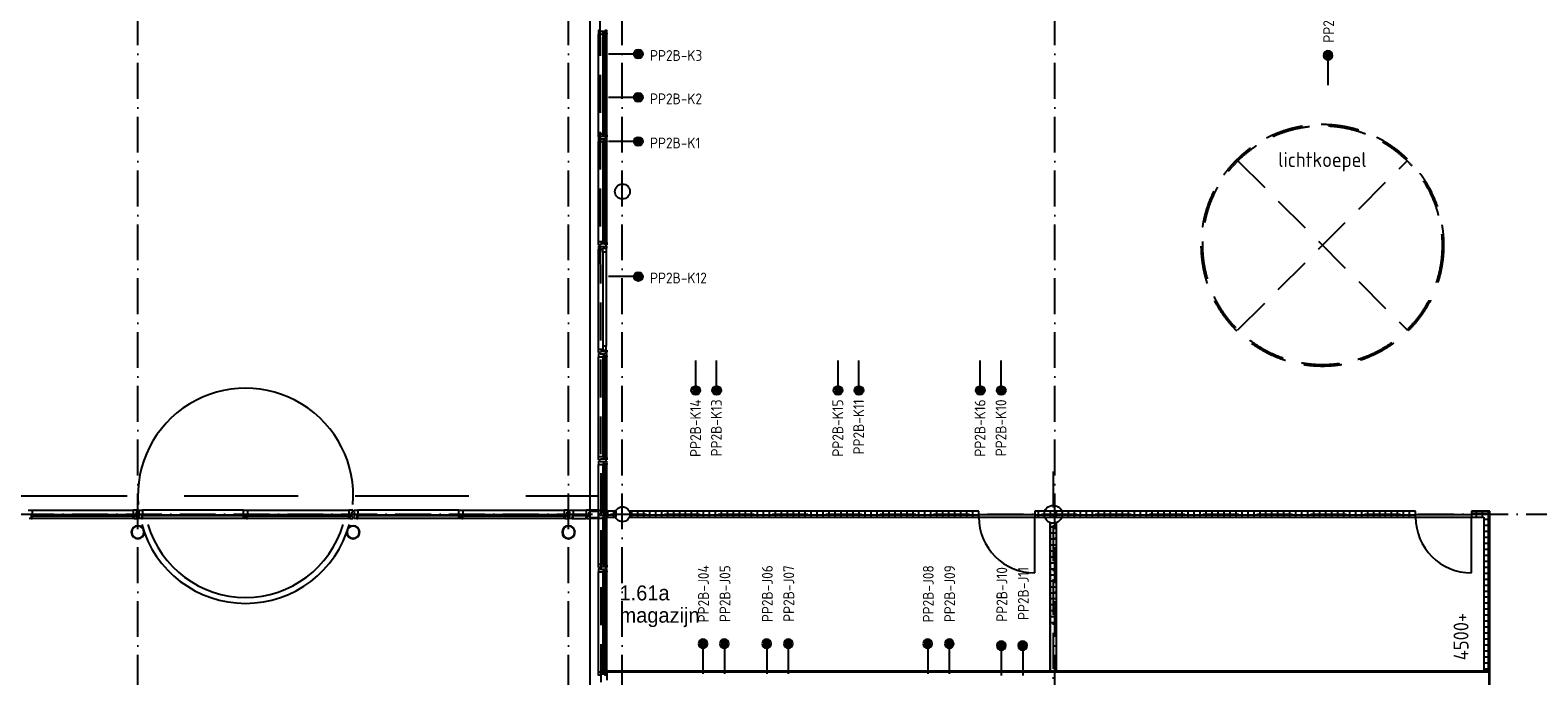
# Model space of a CAD drawing. Header units: millimetres. Extents: x -6587 to 112313, y 244 to 84344.
# Tile 22 of 42: x 40075 to 65275, y 55202 to 66005. Entities that reach past the tile are written whole.
import ezdxf
from ezdxf.enums import TextEntityAlignment as Align

# ---------------------------------------------------------------- set-up
doc = ezdxf.new("R2010")
doc.units = ezdxf.units.MM
doc.header["$LTSCALE"] = 100
doc.linetypes.add('DASHDOT', pattern=[9, 6, -1.5, 0, -1.5])
doc.linetypes.add('HIDDEN', pattern=[9.525, 6.35, -3.175])
doc.layers.get('0').update_dxf_attribs({"linetype": 'CONTINUOUS'})
for name, color, linetype in [('AL$1----_ALGEMEEN', 7, 'CONTINUOUS'), ('AL$1----_TEKST', 7, 'CONTINUOUS'), ('AL$7----_STRAMIEN', 1, 'DASHDOT'), ('AL21----_BUITENWAND', 4, 'CONTINUOUS'), ('AL22----_BINNENWAND', 7, 'CONTINUOUS'), ('AL28----_KONSTRUKTIE', 3, 'CONTINUOUS'), ('AL31----_BUITENKOZ', 7, 'CONTINUOUS'), ('AL32----_BINNENKOZ', 7, 'CONTINUOUS'), ('AL32----_DRAAIR', 7, 'CONTINUOUS'), ('AL37----_DAKOPENING', 7, 'HIDDEN'), ('ALXAX---_TEGELWERK', 1, 'CONTINUOUS'), ('ALXOU---_GLAS', 7, 'CONTINUOUS'), ('BOUW', 8, 'CONTINUOUS'), ('EB6441--_ATTRIB', 2, 'CONTINUOUS'), ('EL6441--_DATACOM', 3, 'CONTINUOUS'), ('LIJN070', 130, 'CONTINUOUS')]:
    doc.layers.add(name, color=color, linetype=linetype)
doc.styles.add('1_8', font='iso', dxfattribs={"width": 0.7, "height": 1.8})
doc.styles.add('BURO-025', font='BUROFONT.shx', dxfattribs={"height": 250})
doc.styles.add('NORATT', font='isocp.shx')
doc.styles.get("Standard").update_dxf_attribs({"font": 'iso.shx'})

# ---------------------------------------------------------------- blocks, each defined once
blk = doc.blocks.new('ES4X2')
for p, q in [((-0.45, 1.4), (-0.45, 2.6)), ((-0.15, 1.27), (-0.15, 2.73)), ((0.15, 1.27), (0.15, 2.73)), ((0.45, 1.4), (0.45, 2.6)), ((0, 1.25), (0, -3))]:
    blk.add_line(p, q)
blk.add_circle((0, 2), 0.75)
at = {"style": '1_8', "flags": 8}
for tag, p in [('NUMMER', (1.25, 3.5)), ('CODE', (-1.25, 3.5))]:
    blk.add_attdef(tag, text='', height=1.8, rotation=90, dxfattribs=at).set_placement(p, align=Align.MIDDLE_LEFT)
blk.add_attdef('M_CODE', text='', height=1.8, dxfattribs=at).set_placement((0, 0), align=Align.MIDDLE_CENTER)

msp = doc.modelspace()

# ---------------------------------------------------------------- linework, layer by layer
at = {"layer": 'AL$1----_ALGEMEEN', "color": 8}
for radius, start, end in [(1800, 355.27617, 184.72383), (1800, 195.43296, 344.56767), (1700, 196.36551, 343.63513)]:
    msp.add_arc((43674.8, 58215), radius, start, end, dxfattribs=at)
at = {"layer": 'AL$7----_STRAMIEN', "color": 1}
for p, q in [((41874.8, 40552.4), (41874.8, 76734.4)), ((49074.8, 40552.4), (49074.8, 76734.4)), ((49968.6, 40552.4), (49968.6, 76734.4)), ((57199.4, 40552.4), (57199.4, 76734.4)), ((57174.8, 58620.8), (57174.8, 41457.8)), ((26373, 57905), (98018.3, 57905))]:
    msp.add_line(p, q, dxfattribs=at)
at = {"layer": 'AL21----_BUITENWAND', "color": 8}
msp.add_line((49434.8, 53414), (49434.8, 75845), dxfattribs=at)
at = {"layer": 'AL21----_BUITENWAND', "color": 8, "linetype": 'HIDDEN', "ltscale": 3}
msp.add_line((34074.8, 58215), (49574.8, 58215), dxfattribs=at)
at = {"layer": 'AL22----_BINNENWAND', "color": 8, "linetype": 'Continuous'}
for p, q in [((49714.8, 57955), (49714.8, 57855)), ((49872, 57955), (49714.8, 57955)), ((49714.8, 57855), (49872, 57855)), ((49872, 57855), (49872, 57955)), ((64459.8, 55265), (49714.8, 55265)), ((64459.3, 52187), (64459.8, 55265))]:
    msp.add_line(p, q, dxfattribs=at)
at = {"layer": 'AL22----_BINNENWAND', "color": 8}
for p, q in [((55930.8, 57955), (50089.4, 57955)), ((50089.4, 57855), (55930.8, 57855)), ((55930.8, 57855), (55930.8, 57955)), ((63230.8, 57955), (56864.8, 57955)), ((56864.8, 57955), (56864.8, 57855)), ((56864.8, 57855), (63230.8, 57855)), ((57124.8, 55280), (57124.8, 57763.6)), ((57124.8, 57763.6), (57224.8, 57763.6)), ((57224.8, 57763.6), (57224.8, 55280)), ((57406.6, 57855), (63230.8, 57855)), ((63230.8, 57855), (63230.8, 57955)), ((64474.8, 57955), (64164.8, 57955)), ((64164.8, 57955), (64164.8, 57855)), ((64164.8, 57855), (64374.8, 57855)), ((64374.8, 57855), (64374.8, 55280)), ((64474.8, 55280), (64474.8, 57955)), ((64474.8, 55280), (49714.8, 55280)), ((49714.8, 55280), (49714.8, 55130)), ((64374.8, 55280), (64474.8, 55280)), ((64474.3, 52187), (64474.8, 55280))]:
    msp.add_line(p, q, dxfattribs=at)
at = {"layer": 'AL28----_KONSTRUKTIE', "color": 8}
for points in [[(41984.4, 57605, 1), (41765.3, 57605, 1)], [(41976.4, 57605, 1), (41773.3, 57605, 1)]]:
    msp.add_lwpolyline(points, format="xyb", close=True, dxfattribs=at)
for centre, radius in [((49974.8, 63305), 125), ((49974.8, 57905), 125), ((57174.8, 57905), 150)]:
    msp.add_circle(centre, radius, dxfattribs=at)
for centre, radius, start, end in [((45474.8, 57605), 109.5, 0, 180), ((49074.8, 57605), 109.5, 0, 180), ((45474.8, 57605), 109.5, 180, 0), ((45474.8, 57605), 101.5, 0, 180), ((45474.8, 57605), 101.5, 180, 0), ((49074.8, 57605), 109.5, 180, 0), ((49074.8, 57605), 101.5, 0, 180), ((49074.8, 57605), 101.5, 180, 0)]:
    msp.add_arc(centre, radius, start, end, dxfattribs=at)
at = {"layer": 'AL31----_BUITENKOZ', "color": 8, "linetype": 'Continuous'}
for p, q in [((49581.8, 64196), (49575.8, 64196)), ((49575.8, 64196), (49575.8, 64177.1)), ((49575.8, 64177.1), (49575.8, 64140)), ((49575.8, 64140), (49582.8, 64140)), ((49595.8, 64196), (49581.8, 64196)), ((49582.8, 64140), (49586.8, 64140)), ((49586.8, 64140), (49594.8, 64140)), ((49594.8, 64140), (49647.8, 64140)), ((49604.8, 64196), (49595.8, 64196)), ((49595.8, 64196), (49595.8, 64196)), ((49604.8, 64182), (49604.8, 64196)), ((49684.8, 64182), (49604.8, 64182)), ((49647.8, 64140), (49647.8, 64157)), ((49647.8, 64157), (49714.8, 64157)), ((49677.8, 64157), (49709.8, 64157)), ((49677.8, 64140), (49677.8, 64157)), ((49714.8, 64140), (49677.8, 64140)), ((49694.8, 64196), (49684.8, 64196)), ((49684.8, 64196), (49684.8, 64182)), ((49708.8, 64196), (49694.8, 64196)), ((49694.8, 64196), (49694.8, 64196)), ((49714.8, 64196), (49708.8, 64196)), ((49709.8, 64157), (49709.8, 64152)), ((49709.8, 64152), (49714.8, 64152)), ((49714.8, 64157), (49714.8, 64196)), ((49714.8, 64152), (49714.8, 64140)), ((49575.8, 62432.9), (49575.8, 62470)), ((49575.8, 62470), (49582.8, 62470)), ((49575.8, 62414), (49575.8, 62432.9)), ((49581.8, 62414), (49575.8, 62414)), ((49581.8, 62396), (49575.8, 62396)), ((49575.8, 62396), (49575.8, 62377.1)), ((49575.8, 62377.1), (49575.8, 62340)), ((49575.8, 62340), (49582.8, 62340)), ((49595.3, 62414), (49581.8, 62414)), ((49595.8, 62396), (49581.8, 62396)), ((49582.8, 62470), (49586.8, 62470)), ((49582.8, 62340), (49586.8, 62340)), ((49586.8, 62470), (49594.8, 62470)), ((49586.8, 62340), (49594.8, 62340)), ((49594.8, 62470), (49647.8, 62470)), ((49594.8, 62340), (49647.8, 62340)), ((49605.3, 62414), (49595.3, 62414)), ((49595.3, 62414), (49595.3, 62414)), ((49604.8, 62396), (49595.8, 62396)), ((49595.8, 62396), (49595.8, 62396)), ((49604.8, 62382), (49604.8, 62396)), ((49684.8, 62382), (49604.8, 62382)), ((49685.3, 62428), (49605.3, 62428)), ((49605.3, 62428), (49605.3, 62414)), ((49647.8, 62470), (49647.8, 62453)), ((49647.8, 62453), (49714.8, 62453)), ((49647.8, 62340), (49647.8, 62357)), ((49647.8, 62357), (49714.8, 62357)), ((49647.8, 62357), (49701.8, 62357)), ((49647.8, 62290), (49647.8, 62357)), ((49701.8, 62290), (49647.8, 62290)), ((49714.8, 62470), (49677.8, 62470)), ((49677.8, 62470), (49677.8, 62453)), ((49677.8, 62453), (49709.8, 62453)), ((49694.8, 62396), (49684.8, 62396)), ((49684.8, 62396), (49684.8, 62382)), ((49685.3, 62414), (49685.3, 62428)), ((49694.8, 62414), (49685.3, 62414)), ((49708.8, 62414), (49694.8, 62414)), ((49694.8, 62414), (49694.8, 62414)), ((49708.8, 62396), (49694.8, 62396)), ((49694.8, 62396), (49694.8, 62396)), ((49701.8, 62357), (49701.8, 62290)), ((49714.8, 62414), (49708.8, 62414)), ((49714.8, 62396), (49708.8, 62396)), ((49709.8, 62453), (49709.8, 62458)), ((49709.8, 62458), (49714.8, 62458)), ((49714.8, 62458), (49714.8, 62470)), ((49714.8, 62453), (49714.8, 62414)), ((49714.8, 62357), (49714.8, 62396)), ((49575.8, 60632.9), (49575.8, 60670)), ((49575.8, 60670), (49582.8, 60670)), ((49575.8, 60614), (49575.8, 60632.9)), ((49581.8, 60614), (49575.8, 60614)), ((49581.8, 60596), (49575.8, 60596)), ((49575.8, 60596), (49575.8, 60577.1)), ((49575.8, 60577.1), (49575.8, 60540)), ((49575.8, 60540), (49582.8, 60540)), ((49595.3, 60614), (49581.8, 60614)), ((49595.8, 60596), (49581.8, 60596)), ((49582.8, 60670), (49586.8, 60670)), ((49582.8, 60540), (49586.8, 60540)), ((49586.8, 60670), (49594.8, 60670)), ((49586.8, 60540), (49594.8, 60540)), ((49594.8, 60670), (49647.8, 60670)), ((49594.8, 60540), (49647.8, 60540)), ((49605.3, 60614), (49595.3, 60614)), ((49595.3, 60614), (49595.3, 60614)), ((49604.8, 60596), (49595.8, 60596)), ((49595.8, 60596), (49595.8, 60596)), ((49604.8, 60582), (49604.8, 60596)), ((49684.8, 60582), (49604.8, 60582)), ((49685.3, 60628), (49605.3, 60628)), ((49605.3, 60628), (49605.3, 60614)), ((49701.8, 60720), (49647.8, 60720)), ((49647.8, 60720), (49647.8, 60653)), ((49647.8, 60670), (49647.8, 60653)), ((49647.8, 60653), (49714.8, 60653)), ((49647.8, 60653), (49701.8, 60653)), ((49647.8, 60540), (49647.8, 60557)), ((49647.8, 60557), (49714.8, 60557)), ((49677.8, 60557), (49709.8, 60557)), ((49677.8, 60540), (49677.8, 60557)), ((49714.8, 60540), (49677.8, 60540)), ((49694.8, 60596), (49684.8, 60596)), ((49684.8, 60596), (49684.8, 60582)), ((49685.3, 60614), (49685.3, 60628)), ((49694.8, 60614), (49685.3, 60614)), ((49708.8, 60614), (49694.8, 60614)), ((49694.8, 60614), (49694.8, 60614)), ((49708.8, 60596), (49694.8, 60596)), ((49694.8, 60596), (49694.8, 60596)), ((49701.8, 60653), (49701.8, 60720)), ((49714.8, 60614), (49708.8, 60614)), ((49714.8, 60596), (49708.8, 60596)), ((49709.8, 60557), (49709.8, 60552)), ((49709.8, 60552), (49714.8, 60552)), ((49714.8, 60653), (49714.8, 60614)), ((49714.8, 60557), (49714.8, 60596)), ((49714.8, 60552), (49714.8, 60540)), ((49575.8, 58832.9), (49575.8, 58870)), ((49575.8, 58870), (49582.8, 58870)), ((49575.8, 58814), (49575.8, 58832.9)), ((49581.8, 58814), (49575.8, 58814)), ((49581.8, 58796), (49575.8, 58796)), ((49575.8, 58796), (49575.8, 58777.1)), ((49575.8, 58777.1), (49575.8, 58740)), ((49575.8, 58740), (49582.8, 58740)), ((49595.3, 58814), (49581.8, 58814)), ((49595.8, 58796), (49581.8, 58796)), ((49582.8, 58870), (49586.8, 58870)), ((49582.8, 58740), (49586.8, 58740)), ((49586.8, 58870), (49594.8, 58870)), ((49586.8, 58740), (49594.8, 58740)), ((49594.8, 58870), (49647.8, 58870)), ((49594.8, 58740), (49647.8, 58740)), ((49605.3, 58814), (49595.3, 58814)), ((49595.3, 58814), (49595.3, 58814)), ((49604.8, 58796), (49595.8, 58796)), ((49595.8, 58796), (49595.8, 58796)), ((49604.8, 58782), (49604.8, 58796)), ((49684.8, 58782), (49604.8, 58782)), ((49685.3, 58828), (49605.3, 58828)), ((49605.3, 58828), (49605.3, 58814)), ((49647.8, 58870), (49647.8, 58853)), ((49647.8, 58853), (49714.8, 58853)), ((49647.8, 58740), (49647.8, 58757)), ((49647.8, 58757), (49714.8, 58757)), ((49714.8, 58870), (49677.8, 58870)), ((49677.8, 58870), (49677.8, 58853)), ((49677.8, 58853), (49709.8, 58853)), ((49677.8, 58757), (49709.8, 58757)), ((49677.8, 58740), (49677.8, 58757)), ((49714.8, 58740), (49677.8, 58740)), ((49694.8, 58796), (49684.8, 58796)), ((49684.8, 58796), (49684.8, 58782)), ((49685.3, 58814), (49685.3, 58828)), ((49694.8, 58814), (49685.3, 58814)), ((49708.8, 58814), (49694.8, 58814)), ((49694.8, 58814), (49694.8, 58814)), ((49708.8, 58796), (49694.8, 58796)), ((49694.8, 58796), (49694.8, 58796)), ((49714.8, 58814), (49708.8, 58814)), ((49714.8, 58796), (49708.8, 58796)), ((49709.8, 58853), (49709.8, 58858)), ((49709.8, 58858), (49714.8, 58858)), ((49709.8, 58757), (49709.8, 58752)), ((49709.8, 58752), (49714.8, 58752)), ((49714.8, 58858), (49714.8, 58870)), ((49714.8, 58853), (49714.8, 58814)), ((49714.8, 58757), (49714.8, 58796)), ((49714.8, 58752), (49714.8, 58740)), ((49575.8, 57932.9), (49575.8, 57970)), ((49575.8, 57970), (49582.8, 57970)), ((49582.8, 57970), (49586.8, 57970)), ((49586.8, 57970), (49594.8, 57970)), ((49594.8, 57970), (49647.8, 57970)), ((49647.8, 57970), (49647.8, 57953)), ((49714.8, 57970), (49677.8, 57970)), ((49677.8, 57970), (49677.8, 57953)), ((49714.8, 57958), (49714.8, 57970)), ((49575.8, 57914), (49575.8, 57932.9)), ((49581.8, 57914), (49575.8, 57914)), ((49581.8, 57896), (49575.8, 57896)), ((49575.8, 57896), (49575.8, 57877.1)), ((49575.8, 57877.1), (49575.8, 57840)), ((49575.8, 57840), (49582.8, 57840)), ((49595.3, 57914), (49581.8, 57914)), ((49595.8, 57896), (49581.8, 57896)), ((49582.8, 57840), (49586.8, 57840)), ((49586.8, 57840), (49594.8, 57840)), ((49594.8, 57840), (49647.8, 57840)), ((49604.8, 57914), (49595.3, 57914)), ((49595.3, 57914), (49595.3, 57914)), ((49604.8, 57896), (49595.8, 57896)), ((49595.8, 57896), (49595.8, 57896)), ((49684.8, 57928), (49604.8, 57928)), ((49604.8, 57928), (49604.8, 57914)), ((49604.8, 57882), (49604.8, 57896)), ((49684.8, 57882), (49604.8, 57882)), ((49647.8, 57953), (49714.8, 57953)), ((49647.8, 57840), (49647.8, 57857)), ((49647.8, 57857), (49714.8, 57857)), ((49677.8, 57953), (49709.8, 57953)), ((49677.8, 57857), (49709.8, 57857)), ((49677.8, 57840), (49677.8, 57857)), ((49714.8, 57840), (49677.8, 57840)), ((49684.8, 57914), (49684.8, 57928)), ((49694.8, 57914), (49684.8, 57914)), ((49694.8, 57896), (49684.8, 57896)), ((49684.8, 57896), (49684.8, 57882)), ((49708.8, 57914), (49694.8, 57914)), ((49694.8, 57914), (49694.8, 57914)), ((49708.8, 57896), (49694.8, 57896)), ((49694.8, 57896), (49694.8, 57896)), ((49714.8, 57914), (49708.8, 57914)), ((49714.8, 57896), (49708.8, 57896)), ((49709.8, 57953), (49709.8, 57958)), ((49709.8, 57958), (49714.8, 57958)), ((49709.8, 57857), (49709.8, 57852)), ((49709.8, 57852), (49714.8, 57852)), ((49714.8, 57953), (49714.8, 57914)), ((49714.8, 57857), (49714.8, 57896)), ((49714.8, 57852), (49714.8, 57840)), ((49575.8, 57032.9), (49575.8, 57070)), ((49575.8, 57070), (49582.8, 57070)), ((49575.8, 57014), (49575.8, 57032.9)), ((49581.8, 57014), (49575.8, 57014)), ((49581.8, 56996), (49575.8, 56996)), ((49575.8, 56996), (49575.8, 56977.1)), ((49575.8, 56977.1), (49575.8, 56940)), ((49595.3, 57014), (49581.8, 57014)), ((49595.8, 56996), (49581.8, 56996)), ((49582.8, 57070), (49586.8, 57070)), ((49586.8, 57070), (49594.8, 57070)), ((49594.8, 57070), (49647.8, 57070)), ((49604.8, 57014), (49595.3, 57014)), ((49595.3, 57014), (49595.3, 57014)), ((49604.8, 56996), (49595.8, 56996)), ((49595.8, 56996), (49595.8, 56996)), ((49684.8, 57028), (49604.8, 57028)), ((49604.8, 57028), (49604.8, 57014)), ((49604.8, 56982), (49604.8, 56996)), ((49684.8, 56982), (49604.8, 56982)), ((49647.8, 57070), (49647.8, 57053)), ((49647.8, 57053), (49714.8, 57053)), ((49647.8, 56940), (49647.8, 56957)), ((49647.8, 56957), (49714.8, 56957)), ((49714.8, 57070), (49677.8, 57070)), ((49677.8, 57070), (49677.8, 57053)), ((49677.8, 57053), (49709.8, 57053)), ((49677.8, 56957), (49709.8, 56957)), ((49677.8, 56940), (49677.8, 56957)), ((49684.8, 57014), (49684.8, 57028)), ((49694.8, 57014), (49684.8, 57014)), ((49694.8, 56996), (49684.8, 56996)), ((49684.8, 56996), (49684.8, 56982)), ((49708.8, 57014), (49694.8, 57014)), ((49694.8, 57014), (49694.8, 57014)), ((49708.8, 56996), (49694.8, 56996)), ((49694.8, 56996), (49694.8, 56996)), ((49714.8, 57014), (49708.8, 57014)), ((49714.8, 56996), (49708.8, 56996)), ((49709.8, 57053), (49709.8, 57058)), ((49709.8, 57058), (49714.8, 57058)), ((49709.8, 56957), (49709.8, 56952)), ((49714.8, 57058), (49714.8, 57070)), ((49714.8, 57053), (49714.8, 57014)), ((49714.8, 56957), (49714.8, 56996)), ((49575.8, 56940), (49582.8, 56940)), ((49582.8, 56940), (49586.8, 56940)), ((49586.8, 56940), (49594.8, 56940)), ((49594.8, 56940), (49647.8, 56940)), ((49714.8, 56940), (49677.8, 56940)), ((49709.8, 56952), (49714.8, 56952)), ((49714.8, 56952), (49714.8, 56940))]:
    msp.add_line(p, q, dxfattribs=at)
at = {"layer": 'AL31----_BUITENKOZ', "color": 8}
for p, q in [((49575.8, 62470), (49575.8, 64140)), ((49714.8, 62470), (49714.8, 64140)), ((49575.8, 60670), (49575.8, 62340)), ((49647.8, 62290), (49647.8, 60720)), ((49701.8, 62290), (49701.8, 60720)), ((49575.8, 58870), (49575.8, 60540)), ((49714.8, 58870), (49714.8, 60540)), ((49575.8, 57970), (49575.8, 58740)), ((49714.8, 57970), (49714.8, 58740)), ((40041.3, 57974.4), (40108.3, 57974.4)), ((40108.3, 57974.4), (41798.8, 57974.4)), ((40108.3, 57974.4), (40108.3, 57902.4)), ((43708.3, 57974.4), (45398.8, 57974.4)), ((45465.8, 57974.4), (45398.8, 57974.4)), ((45398.8, 57974.4), (45398.8, 57902.4)), ((45465.8, 57944.9), (45465.8, 57974.4)), ((45483.8, 57944.9), (45483.8, 57974.4)), ((45483.8, 57974.4), (45550.8, 57974.4)), ((47241.3, 57974.4), (45550.8, 57974.4)), ((45550.8, 57974.4), (45550.8, 57902.4)), ((47241.3, 57902.4), (47241.3, 57974.4)), ((47241.3, 57974.4), (47308.3, 57974.4)), ((47308.3, 57974.4), (48998.8, 57974.4)), ((47308.3, 57974.4), (47308.3, 57902.4)), ((49065.8, 57974.4), (48998.8, 57974.4)), ((48998.8, 57974.4), (48998.8, 57902.4)), ((49065.8, 57944.9), (49065.8, 57974.4)), ((49083.8, 57944.9), (49083.8, 57974.4)), ((49083.8, 57974.4), (49150.8, 57974.4)), ((49150.8, 57974.4), (49367.8, 57974.4)), ((49150.8, 57974.4), (49150.8, 57902.4)), ((49434.8, 57974.4), (49367.8, 57974.4)), ((49367.8, 57974.4), (49367.8, 57902.4)), ((49434.8, 57975), (49434.8, 57960)), ((49575.8, 57975), (49434.8, 57975)), ((49434.8, 57944.9), (49434.8, 57974.4)), ((49575.8, 57960), (49575.8, 57975)), ((40091.3, 57835.4), (40058.3, 57835.4)), ((40108.3, 57902.4), (40091.3, 57902.4)), ((40091.3, 57902.4), (40091.3, 57873.4)), ((40108.3, 57902.4), (40091.3, 57902.4)), ((40091.3, 57902.4), (40091.3, 57835.4)), ((40091.3, 57873.4), (40108.3, 57873.4)), ((40091.3, 57873.4), (40091.3, 57835.4)), ((40108.3, 57873.4), (40091.3, 57873.4)), ((40091.3, 57835.4), (40108.3, 57835.4)), ((40095.3, 57877.4), (40095.3, 57898.4)), ((40095.3, 57898.4), (40108.3, 57898.4)), ((40108.3, 57877.4), (40095.3, 57877.4)), ((40108.3, 57898.4), (40108.3, 57902.4)), ((40108.3, 57873.4), (40108.3, 57877.4)), ((40108.3, 57835.4), (40108.3, 57873.4)), ((41798.8, 57835.4), (40108.3, 57835.4)), ((45398.8, 57835.4), (43708.3, 57835.4)), ((45398.8, 57898.4), (45398.8, 57902.4)), ((45398.8, 57902.4), (45415.8, 57902.4)), ((45398.8, 57902.4), (45415.8, 57902.4)), ((45411.8, 57898.4), (45398.8, 57898.4)), ((45398.8, 57873.4), (45398.8, 57877.4)), ((45398.8, 57877.4), (45411.8, 57877.4)), ((45398.8, 57835.4), (45398.8, 57873.4)), ((45398.8, 57873.4), (45415.8, 57873.4)), ((45415.8, 57873.4), (45398.8, 57873.4)), ((45415.8, 57835.4), (45398.8, 57835.4)), ((45411.8, 57877.4), (45411.8, 57898.4)), ((45415.8, 57902.4), (45415.8, 57873.4)), ((45415.8, 57902.4), (45415.8, 57835.4)), ((45415.8, 57873.4), (45415.8, 57835.4)), ((45415.8, 57835.4), (45465.8, 57835.4)), ((45451.8, 57864.9), (45451.8, 57944.9)), ((45451.8, 57944.9), (45465.8, 57944.9)), ((45465.8, 57864.9), (45451.8, 57864.9)), ((45465.8, 57835.4), (45465.8, 57864.9)), ((45497.8, 57944.9), (45483.8, 57944.9)), ((45483.8, 57835.4), (45483.8, 57864.9)), ((45483.8, 57864.9), (45497.8, 57864.9)), ((45533.8, 57835.4), (45483.8, 57835.4)), ((45497.8, 57864.9), (45497.8, 57944.9)), ((45550.8, 57902.4), (45533.8, 57902.4)), ((45533.8, 57902.4), (45533.8, 57835.4)), ((45550.8, 57902.4), (45533.8, 57902.4)), ((45533.8, 57902.4), (45533.8, 57873.4)), ((45533.8, 57873.4), (45533.8, 57835.4)), ((45550.8, 57873.4), (45533.8, 57873.4)), ((45533.8, 57873.4), (45550.8, 57873.4)), ((45533.8, 57835.4), (45550.8, 57835.4)), ((45537.8, 57877.4), (45537.8, 57898.4)), ((45537.8, 57898.4), (45550.8, 57898.4)), ((45550.8, 57877.4), (45537.8, 57877.4)), ((45550.8, 57898.4), (45550.8, 57902.4)), ((45550.8, 57873.4), (45550.8, 57877.4)), ((45550.8, 57835.4), (45550.8, 57873.4)), ((47241.3, 57835.4), (45550.8, 57835.4)), ((47258.3, 57902.4), (47241.3, 57902.4)), ((47241.3, 57898.4), (47241.3, 57902.4)), ((47241.3, 57902.4), (47258.3, 57902.4)), ((47254.3, 57898.4), (47241.3, 57898.4)), ((47241.3, 57873.4), (47241.3, 57877.4)), ((47241.3, 57877.4), (47254.3, 57877.4)), ((47258.3, 57873.4), (47241.3, 57873.4)), ((47241.3, 57835.4), (47241.3, 57873.4)), ((47241.3, 57873.4), (47258.3, 57873.4)), ((47258.3, 57835.4), (47241.3, 57835.4)), ((47254.3, 57877.4), (47254.3, 57898.4)), ((47258.3, 57835.4), (47258.3, 57902.4)), ((47258.3, 57902.4), (47258.3, 57873.4)), ((47258.3, 57873.4), (47258.3, 57835.4)), ((47291.3, 57835.4), (47258.3, 57835.4)), ((47308.3, 57902.4), (47291.3, 57902.4)), ((47291.3, 57902.4), (47291.3, 57873.4)), ((47308.3, 57902.4), (47291.3, 57902.4)), ((47291.3, 57902.4), (47291.3, 57835.4)), ((47291.3, 57873.4), (47308.3, 57873.4)), ((47291.3, 57873.4), (47291.3, 57835.4)), ((47308.3, 57873.4), (47291.3, 57873.4)), ((47291.3, 57835.4), (47308.3, 57835.4)), ((47295.3, 57877.4), (47295.3, 57898.4)), ((47295.3, 57898.4), (47308.3, 57898.4)), ((47308.3, 57877.4), (47295.3, 57877.4)), ((47308.3, 57898.4), (47308.3, 57902.4)), ((47308.3, 57873.4), (47308.3, 57877.4)), ((47308.3, 57835.4), (47308.3, 57873.4)), ((48998.8, 57835.4), (47308.3, 57835.4)), ((48998.8, 57898.4), (48998.8, 57902.4)), ((48998.8, 57902.4), (49015.8, 57902.4)), ((48998.8, 57902.4), (49015.8, 57902.4)), ((49011.8, 57898.4), (48998.8, 57898.4)), ((48998.8, 57873.4), (48998.8, 57877.4)), ((48998.8, 57877.4), (49011.8, 57877.4)), ((48998.8, 57835.4), (48998.8, 57873.4)), ((48998.8, 57873.4), (49015.8, 57873.4)), ((49015.8, 57873.4), (48998.8, 57873.4)), ((49015.8, 57835.4), (48998.8, 57835.4)), ((49011.8, 57877.4), (49011.8, 57898.4)), ((49015.8, 57902.4), (49015.8, 57873.4)), ((49015.8, 57902.4), (49015.8, 57835.4)), ((49015.8, 57873.4), (49015.8, 57835.4)), ((49015.8, 57835.4), (49065.8, 57835.4)), ((49051.8, 57864.9), (49051.8, 57944.9)), ((49051.8, 57944.9), (49065.8, 57944.9)), ((49065.8, 57864.9), (49051.8, 57864.9)), ((49065.8, 57835.4), (49065.8, 57864.9)), ((49097.8, 57944.9), (49083.8, 57944.9)), ((49083.8, 57835.4), (49083.8, 57864.9)), ((49083.8, 57864.9), (49097.8, 57864.9)), ((49133.8, 57835.4), (49083.8, 57835.4)), ((49097.8, 57864.9), (49097.8, 57944.9)), ((49150.8, 57902.4), (49133.8, 57902.4)), ((49133.8, 57902.4), (49133.8, 57873.4)), ((49150.8, 57902.4), (49133.8, 57902.4)), ((49133.8, 57902.4), (49133.8, 57835.4)), ((49133.8, 57873.4), (49133.8, 57835.4)), ((49150.8, 57873.4), (49133.8, 57873.4)), ((49133.8, 57873.4), (49150.8, 57873.4)), ((49133.8, 57835.4), (49150.8, 57835.4)), ((49137.8, 57877.4), (49137.8, 57898.4)), ((49137.8, 57898.4), (49150.8, 57898.4)), ((49150.8, 57877.4), (49137.8, 57877.4)), ((49150.8, 57898.4), (49150.8, 57902.4)), ((49150.8, 57873.4), (49150.8, 57877.4)), ((49150.8, 57835.4), (49150.8, 57873.4)), ((49150.8, 57835.4), (49367.8, 57835.4)), ((49367.8, 57898.4), (49367.8, 57902.4)), ((49367.8, 57902.4), (49384.8, 57902.4)), ((49367.8, 57902.4), (49384.8, 57902.4)), ((49380.8, 57898.4), (49367.8, 57898.4)), ((49367.8, 57873.4), (49367.8, 57877.4)), ((49367.8, 57877.4), (49380.8, 57877.4)), ((49367.8, 57835.4), (49367.8, 57873.4)), ((49367.8, 57873.4), (49384.8, 57873.4)), ((49384.8, 57873.4), (49367.8, 57873.4)), ((49384.8, 57835.4), (49367.8, 57835.4)), ((49380.8, 57877.4), (49380.8, 57898.4)), ((49384.8, 57902.4), (49384.8, 57873.4)), ((49384.8, 57902.4), (49384.8, 57835.4)), ((49384.8, 57873.4), (49384.8, 57835.4)), ((49384.8, 57835.4), (49434.8, 57835.4)), ((49420.8, 57864.9), (49420.8, 57944.9)), ((49420.8, 57944.9), (49434.8, 57944.9)), ((49434.8, 57864.9), (49420.8, 57864.9)), ((49434.8, 57960), (49575.8, 57960)), ((49434.8, 57835.4), (49434.8, 57864.9)), ((49434.8, 57834.7), (49434.8, 57849.7)), ((49434.8, 57849.7), (49575.8, 57849.7)), ((49575.8, 57834.7), (49434.8, 57834.7)), ((49575.8, 57849.7), (49575.8, 57834.7)), ((49575.8, 57070), (49575.8, 57840)), ((49714.8, 57070), (49714.8, 57840)), ((49575.8, 55270), (49575.8, 56940)), ((49714.8, 55270), (49714.8, 56940))]:
    msp.add_line(p, q, dxfattribs=at)
at = {"layer": 'AL31----_BUITENKOZ', "color": 8, "linetype": 'Continuous'}
for points in [[(49714.8, 65957), (49714.8, 65996), (49708.8, 65996), (49694.8, 65996), (49694.8, 65996), (49684.8, 65996), (49684.8, 65982), (49604.8, 65982), (49604.8, 65996), (49595.8, 65996), (49595.8, 65996), (49581.8, 65996), (49575.8, 65996), (49575.8, 65977.1), (49575.8, 65940), (49582.8, 65940), (49586.8, 65940), (49594.8, 65940), (49647.8, 65940), (49647.8, 65957)], [(49677.8, 65957), (49709.8, 65957), (49709.8, 65952), (49714.8, 65952), (49714.8, 65940), (49677.8, 65940)], [(49714.8, 64253), (49714.8, 64214), (49708.8, 64214), (49694.8, 64214), (49694.8, 64214), (49685.3, 64214), (49685.3, 64228), (49605.3, 64228), (49605.3, 64214), (49595.3, 64214), (49595.3, 64214), (49581.8, 64214), (49575.8, 64214), (49575.8, 64232.9), (49575.8, 64270), (49582.8, 64270), (49586.8, 64270), (49594.8, 64270), (49647.8, 64270), (49647.8, 64253)], [(49677.8, 64253), (49709.8, 64253), (49709.8, 64258), (49714.8, 64258), (49714.8, 64270), (49677.8, 64270)], [(49714.8, 55253), (49714.8, 55214), (49708.8, 55214), (49694.8, 55214), (49694.8, 55214), (49685.3, 55214), (49685.3, 55228), (49605.3, 55228), (49605.3, 55214), (49595.3, 55214), (49595.3, 55214), (49581.8, 55214), (49575.8, 55214), (49575.8, 55232.9), (49575.8, 55270), (49582.8, 55270), (49586.8, 55270), (49594.8, 55270), (49647.8, 55270), (49647.8, 55253)], [(49677.8, 55253), (49709.8, 55253), (49709.8, 55258), (49714.8, 55258), (49714.8, 55270), (49677.8, 55270)]]:
    msp.add_lwpolyline(points, close=True, dxfattribs=at)
at = {"layer": 'AL31----_BUITENKOZ', "color": 8}
for points in [[(49575.8, 64270), (49575.8, 65940)], [(49714.8, 64270), (49714.8, 65940)], [(43641.3, 57974.4), (41950.8, 57974.4)], [(43641.3, 57835.4), (41950.8, 57835.4)]]:
    msp.add_lwpolyline(points, dxfattribs=at)
for points in [[(41798.8, 57902.4), (41815.8, 57902.4), (41815.8, 57835.4), (41865.8, 57835.4), (41865.8, 57864.9), (41851.8, 57864.9), (41851.8, 57944.9), (41865.8, 57944.9), (41865.8, 57974.4), (41798.8, 57974.4)], [(41950.8, 57902.4), (41933.8, 57902.4), (41933.8, 57835.4), (41883.8, 57835.4), (41883.8, 57864.9), (41897.8, 57864.9), (41897.8, 57944.9), (41883.8, 57944.9), (41883.8, 57974.4), (41950.8, 57974.4)], [(43708.3, 57974.4), (43708.3, 57902.4), (43691.3, 57902.4), (43691.3, 57835.4), (43658.3, 57835.4), (43658.3, 57902.4), (43641.3, 57902.4), (43641.3, 57974.4)], [(41798.8, 57873.4), (41798.8, 57877.4), (41811.8, 57877.4), (41811.8, 57898.4), (41798.8, 57898.4), (41798.8, 57902.4), (41815.8, 57902.4), (41815.8, 57873.4)], [(41815.8, 57873.4), (41815.8, 57835.4), (41798.8, 57835.4), (41798.8, 57873.4)], [(41950.8, 57873.4), (41950.8, 57877.4), (41937.8, 57877.4), (41937.8, 57898.4), (41950.8, 57898.4), (41950.8, 57902.4), (41933.8, 57902.4), (41933.8, 57873.4)], [(41933.8, 57873.4), (41933.8, 57835.4), (41950.8, 57835.4), (41950.8, 57873.4)], [(43641.3, 57873.4), (43641.3, 57877.4), (43654.3, 57877.4), (43654.3, 57898.4), (43641.3, 57898.4), (43641.3, 57902.4), (43658.3, 57902.4), (43658.3, 57873.4)], [(43658.3, 57873.4), (43658.3, 57835.4), (43641.3, 57835.4), (43641.3, 57873.4)], [(43708.3, 57873.4), (43708.3, 57877.4), (43695.3, 57877.4), (43695.3, 57898.4), (43708.3, 57898.4), (43708.3, 57902.4), (43691.3, 57902.4), (43691.3, 57873.4)], [(43691.3, 57873.4), (43691.3, 57835.4), (43708.3, 57835.4), (43708.3, 57873.4)]]:
    msp.add_lwpolyline(points, close=True, dxfattribs=at)
at = {"layer": 'AL32----_BINNENKOZ', "color": 8}
for p, q in [((49575.8, 57836), (49575.8, 57975)), ((49575.8, 57975), (49649.8, 57975)), ((49649.8, 57975), (49649.8, 57921.5)), ((49649.8, 57836), (49575.8, 57836)), ((49649.8, 57921.5), (49714.8, 57921.5)), ((49714.8, 57888.5), (49649.8, 57888.5)), ((49649.8, 57888.5), (49649.8, 57836)), ((49714.8, 57921.5), (49714.8, 57888.5)), ((49714.8, 57921.5), (49714.8, 57888.5)), ((55930.8, 57899), (56864.8, 57899)), ((55930.8, 57859), (56864.8, 57859)), ((63230.8, 57899), (64164.8, 57899)), ((63230.8, 57859), (64164.8, 57859))]:
    msp.add_line(p, q, dxfattribs=at)
at = {"layer": 'AL32----_DRAAIR', "color": 8}
for p, q in [((56864.8, 56925), (56864.8, 57859)), ((64164.8, 56925), (64164.8, 57859))]:
    msp.add_line(p, q, dxfattribs=at)
for centre in [(56864.8, 57859), (64164.8, 57859)]:
    msp.add_arc(centre, 934, 180, 270, dxfattribs=at)
at = {"layer": 'AL37----_DAKOPENING', "color": 8, "linetype": 'HIDDEN'}
for points in [[(60260.6, 63819.2), (63089.1, 60990.8)], [(60260.6, 60990.8), (63089.1, 63819.2)]]:
    msp.add_lwpolyline(points, dxfattribs=at)
at = {"layer": 'AL37----_DAKOPENING', "color": 8}
for radius in [2025, 2000]:
    msp.add_circle((61674.8, 62405), radius, dxfattribs=at)
at = {"layer": 'ALXAX---_TEGELWERK', "color": 8}
for p, q in [((49714.8, 57893.5), (49872, 57893.5)), ((49731, 57855), (49731, 57955)), ((49831, 57855), (49831, 57955)), ((50089.4, 57893.5), (55930.8, 57893.5)), ((50131, 57855), (50131, 57955)), ((50231, 57855), (50231, 57955)), ((50331, 57855), (50331, 57955)), ((50431, 57855), (50431, 57955)), ((50531, 57855), (50531, 57955)), ((50631, 57855), (50631, 57955)), ((50731, 57855), (50731, 57955)), ((50831, 57855), (50831, 57955)), ((50931, 57855), (50931, 57955)), ((51031, 57855), (51031, 57955)), ((51131, 57855), (51131, 57955)), ((51231, 57855), (51231, 57955)), ((51331, 57855), (51331, 57955)), ((51431, 57855), (51431, 57955)), ((51531, 57855), (51531, 57955)), ((51631, 57855), (51631, 57955)), ((51731, 57855), (51731, 57955)), ((51831, 57855), (51831, 57955)), ((51931, 57855), (51931, 57955)), ((52031, 57855), (52031, 57955)), ((52131, 57855), (52131, 57955)), ((52231, 57855), (52231, 57955)), ((52331, 57855), (52331, 57955)), ((52431, 57855), (52431, 57955)), ((52531, 57855), (52531, 57955)), ((52631, 57855), (52631, 57955)), ((52731, 57855), (52731, 57955)), ((52831, 57855), (52831, 57955)), ((52931, 57855), (52931, 57955)), ((53031, 57855), (53031, 57955)), ((53131, 57855), (53131, 57955)), ((53231, 57855), (53231, 57955)), ((53331, 57855), (53331, 57955)), ((53431, 57855), (53431, 57955)), ((53531, 57855), (53531, 57955)), ((53631, 57855), (53631, 57955)), ((53731, 57855), (53731, 57955)), ((53831, 57855), (53831, 57955)), ((53931, 57855), (53931, 57955)), ((54031, 57855), (54031, 57955)), ((54131, 57855), (54131, 57955)), ((54231, 57855), (54231, 57955)), ((54331, 57855), (54331, 57955)), ((54431, 57855), (54431, 57955)), ((54531, 57855), (54531, 57955)), ((54631, 57855), (54631, 57955)), ((54731, 57855), (54731, 57955)), ((54831, 57855), (54831, 57955)), ((54931, 57855), (54931, 57955)), ((55031, 57855), (55031, 57955)), ((55131, 57855), (55131, 57955)), ((55231, 57855), (55231, 57955)), ((55331, 57855), (55331, 57955)), ((55431, 57855), (55431, 57955)), ((55531, 57855), (55531, 57955)), ((55631, 57855), (55631, 57955)), ((55731, 57855), (55731, 57955)), ((55831, 57855), (55831, 57955)), ((56864.8, 57893.5), (63230.8, 57893.5)), ((56931, 57855), (56931, 57955)), ((57031, 57855), (57031, 57955)), ((57131, 57855), (57131, 57955)), ((57131, 55280), (57131, 57763.6)), ((57231, 57855), (57231, 57955)), ((57331, 57855), (57331, 57955)), ((57431, 57855), (57431, 57955)), ((57531, 57855), (57531, 57955)), ((57631, 57855), (57631, 57955)), ((57731, 57855), (57731, 57955)), ((57831, 57855), (57831, 57955)), ((57931, 57855), (57931, 57955)), ((58031, 57855), (58031, 57955)), ((58131, 57855), (58131, 57955)), ((58231, 57855), (58231, 57955)), ((58331, 57855), (58331, 57955)), ((58431, 57855), (58431, 57955)), ((58531, 57855), (58531, 57955)), ((58631, 57855), (58631, 57955)), ((58731, 57855), (58731, 57955)), ((58831, 57855), (58831, 57955)), ((58931, 57855), (58931, 57955)), ((59031, 57855), (59031, 57955)), ((59131, 57855), (59131, 57955)), ((59231, 57855), (59231, 57955)), ((59331, 57855), (59331, 57955)), ((59431, 57855), (59431, 57955)), ((59531, 57855), (59531, 57955)), ((59631, 57855), (59631, 57955)), ((59731, 57855), (59731, 57955)), ((59831, 57855), (59831, 57955)), ((59931, 57855), (59931, 57955)), ((60031, 57855), (60031, 57955)), ((60131, 57855), (60131, 57955)), ((60231, 57855), (60231, 57955)), ((60331, 57855), (60331, 57955)), ((60431, 57855), (60431, 57955)), ((60531, 57855), (60531, 57955)), ((60631, 57855), (60631, 57955)), ((60731, 57855), (60731, 57955)), ((60831, 57855), (60831, 57955)), ((60931, 57855), (60931, 57955)), ((61031, 57855), (61031, 57955)), ((61131, 57855), (61131, 57955)), ((61231, 57855), (61231, 57955)), ((61331, 57855), (61331, 57955)), ((61431, 57855), (61431, 57955)), ((61531, 57855), (61531, 57955)), ((61631, 57855), (61631, 57955)), ((61731, 57855), (61731, 57955)), ((61831, 57855), (61831, 57955)), ((61931, 57855), (61931, 57955)), ((62031, 57855), (62031, 57955)), ((62131, 57855), (62131, 57955)), ((62231, 57855), (62231, 57955)), ((62331, 57855), (62331, 57955)), ((62431, 57855), (62431, 57955)), ((62531, 57855), (62531, 57955)), ((62631, 57855), (62631, 57955)), ((62731, 57855), (62731, 57955)), ((62831, 57855), (62831, 57955)), ((62931, 57855), (62931, 57955)), ((63031, 57855), (63031, 57955)), ((63131, 57855), (63131, 57955)), ((64164.8, 57921.6), (64474.8, 57921.6)), ((64248.9, 57855), (64248.9, 57955)), ((64348.9, 57855), (64348.9, 57955)), ((64374.8, 57821.6), (64474.8, 57821.6)), ((64374.8, 57721.6), (64474.8, 57721.6)), ((64448.9, 55280), (64448.9, 57955)), ((57124.8, 57693.5), (57224.8, 57693.5)), ((57124.8, 57593.5), (57224.8, 57593.5)), ((57124.8, 57493.5), (57224.8, 57493.5)), ((64374.8, 57621.6), (64474.8, 57621.6)), ((64374.8, 57521.6), (64474.8, 57521.6)), ((57124.8, 57393.5), (57224.8, 57393.5)), ((57124.8, 57293.5), (57224.8, 57293.5)), ((64374.8, 57421.6), (64474.8, 57421.6)), ((64374.8, 57321.6), (64474.8, 57321.6)), ((64374.8, 57221.6), (64474.8, 57221.6)), ((57124.8, 57193.5), (57224.8, 57193.5)), ((57124.8, 57093.5), (57224.8, 57093.5)), ((57124.8, 56993.5), (57224.8, 56993.5)), ((64374.8, 57121.6), (64474.8, 57121.6)), ((64374.8, 57021.6), (64474.8, 57021.6)), ((57124.8, 56893.5), (57224.8, 56893.5)), ((57124.8, 56793.5), (57224.8, 56793.5)), ((64374.8, 56921.6), (64474.8, 56921.6)), ((64374.8, 56821.6), (64474.8, 56821.6)), ((64374.8, 56721.6), (64474.8, 56721.6)), ((57124.8, 56693.5), (57224.8, 56693.5)), ((57124.8, 56593.5), (57224.8, 56593.5)), ((57124.8, 56493.5), (57224.8, 56493.5)), ((64374.8, 56621.6), (64474.8, 56621.6)), ((64374.8, 56521.6), (64474.8, 56521.6)), ((57124.8, 56393.5), (57224.8, 56393.5)), ((57124.8, 56293.5), (57224.8, 56293.5)), ((64374.8, 56421.6), (64474.8, 56421.6)), ((64374.8, 56321.6), (64474.8, 56321.6)), ((64374.8, 56221.6), (64474.8, 56221.6)), ((57124.8, 56193.5), (57224.8, 56193.5)), ((57124.8, 56093.5), (57224.8, 56093.5)), ((64374.8, 56121.6), (64474.8, 56121.6)), ((64374.8, 56021.6), (64474.8, 56021.6)), ((64374.8, 55921.6), (64474.8, 55921.6)), ((64374.8, 55821.6), (64474.8, 55821.6)), ((64374.8, 55721.6), (64474.8, 55721.6)), ((64374.8, 55621.6), (64474.8, 55621.6)), ((64374.8, 55521.6), (64474.8, 55521.6)), ((64374.8, 55421.6), (64474.8, 55421.6)), ((64374.8, 55321.6), (64474.8, 55321.6))]:
    msp.add_line(p, q, dxfattribs=at)
at = {"layer": 'ALXOU---_GLAS', "color": 8}
for p, q in [((49649.8, 64155), (49675.8, 64155)), ((49649.8, 62455), (49649.8, 64155)), ((49675.8, 64155), (49675.8, 62455)), ((49675.8, 62455), (49649.8, 62455)), ((49649.8, 60555), (49675.8, 60555)), ((49649.8, 58855), (49649.8, 60555)), ((49675.8, 60555), (49675.8, 58855)), ((49675.8, 58855), (49649.8, 58855)), ((49649.8, 58755), (49675.8, 58755)), ((49649.8, 57955), (49649.8, 58755)), ((49675.8, 58755), (49675.8, 57955)), ((40095.3, 57898.4), (40095.3, 57877.4)), ((41811.8, 57898.4), (40095.3, 57898.4)), ((40095.3, 57877.4), (41811.8, 57877.4)), ((41811.8, 57877.4), (41811.8, 57898.4)), ((43695.3, 57898.4), (43695.3, 57877.4)), ((45411.8, 57898.4), (43695.3, 57898.4)), ((43695.3, 57877.4), (45411.8, 57877.4)), ((45411.8, 57877.4), (45411.8, 57898.4)), ((45537.8, 57877.4), (45537.8, 57898.4)), ((45537.8, 57898.4), (47254.3, 57898.4)), ((47254.3, 57877.4), (45537.8, 57877.4)), ((47254.3, 57898.4), (47254.3, 57877.4)), ((47295.3, 57898.4), (47295.3, 57877.4)), ((49011.8, 57898.4), (47295.3, 57898.4)), ((47295.3, 57877.4), (49011.8, 57877.4)), ((49011.8, 57877.4), (49011.8, 57898.4)), ((49137.8, 57877.4), (49137.8, 57898.4)), ((49137.8, 57898.4), (49380.8, 57898.4)), ((49380.8, 57877.4), (49137.8, 57877.4)), ((49380.8, 57898.4), (49380.8, 57877.4)), ((49675.8, 57955), (49649.8, 57955)), ((49649.8, 57855), (49675.8, 57855)), ((49649.8, 57055), (49649.8, 57855)), ((49675.8, 57855), (49675.8, 57055)), ((49675.8, 57055), (49649.8, 57055)), ((49649.8, 56955), (49675.8, 56955)), ((49649.8, 55255), (49649.8, 56955)), ((49675.8, 56955), (49675.8, 55255)), ((49675.8, 55255), (49649.8, 55255))]:
    msp.add_line(p, q, dxfattribs=at)
for points in [[(49649.8, 65955), (49675.8, 65955), (49675.8, 64255), (49649.8, 64255)], [(43654.3, 57898.4), (43654.3, 57877.4), (41937.8, 57877.4), (41937.8, 57898.4)]]:
    msp.add_lwpolyline(points, close=True, dxfattribs=at)
at = {"layer": 'LIJN070', "linetype": 'HIDDEN'}
msp.add_line((49582, 77640.8), (49622.3, 50892.3), dxfattribs=at)

# ---------------------------------------------------------------- block references
at = {"layer": 'EL6441--_DATACOM'}
ref = msp.add_blockref('ES4X2', (61766, 65382.5), dxfattribs=dict(at, xscale=-100, yscale=100, zscale=100))
ref.add_attrib('CODE', 'PP2B-K07', dxfattribs={"layer": 'EB6441--_ATTRIB', "color": 1, "height": 180, "rotation": 90, "style": '1_8', "flags": 8}).set_placement((61778, 66777.5), align=Align.MIDDLE_RIGHT)
ref = msp.add_blockref('ES4X2', (50039.3, 65604.8), dxfattribs=dict(at, xscale=100, yscale=100, zscale=100, rotation=270))
ref.add_attrib('NUMMER', 'PP2B-K3', dxfattribs={"layer": 'EB6441--_ATTRIB', "color": 1, "height": 180, "style": 'NORATT', "flags": 8}).set_placement((50436, 65580.5), align=Align.MIDDLE_LEFT)
ref = msp.add_blockref('ES4X2', (50039.3, 64879.8), dxfattribs=dict(at, xscale=100, yscale=100, zscale=100, rotation=270))
ref.add_attrib('NUMMER', 'PP2B-K2', dxfattribs={"layer": 'EB6441--_ATTRIB', "color": 1, "height": 180, "style": 'NORATT', "flags": 8}).set_placement((50436, 64855.5), align=Align.MIDDLE_LEFT)
ref = msp.add_blockref('ES4X2', (50039.3, 64141.8), dxfattribs=dict(at, xscale=100, yscale=100, zscale=100, rotation=270))
ref.add_attrib('NUMMER', 'PP2B-K1', dxfattribs={"layer": 'EB6441--_ATTRIB', "color": 1, "height": 180, "style": 'NORATT', "flags": 8}).set_placement((50436, 64117.5), align=Align.MIDDLE_LEFT)
ref = msp.add_blockref('ES4X2', (50039.3, 61882.8), dxfattribs=dict(at, xscale=100, yscale=100, zscale=100, rotation=270))
ref.add_attrib('NUMMER', 'PP2B-K12', dxfattribs={"layer": 'EB6441--_ATTRIB', "color": 1, "height": 180, "style": 'NORATT', "flags": 8}).set_placement((50436, 61858.5), align=Align.MIDDLE_LEFT)
ref = msp.add_blockref('ES4X2', (51200, 60176.3), dxfattribs=dict(at, xscale=100, yscale=100, zscale=100, rotation=180))
ref.add_attrib('NUMMER', 'PP2B-K14', dxfattribs={"layer": 'EB6441--_ATTRIB', "color": 1, "height": 180, "rotation": 90, "style": 'NORATT', "flags": 8}).set_placement((51196, 59826.3), align=Align.MIDDLE_RIGHT)
ref = msp.add_blockref('ES4X2', (51549, 60176.3), dxfattribs=dict(at, xscale=100, yscale=100, zscale=100, rotation=180))
ref.add_attrib('NUMMER', 'PP2B-K13', dxfattribs={"layer": 'EB6441--_ATTRIB', "color": 1, "height": 180, "rotation": 90, "style": 'NORATT', "flags": 8}).set_placement((51545, 59826.3), align=Align.MIDDLE_RIGHT)
ref = msp.add_blockref('ES4X2', (53578, 60176.3), dxfattribs=dict(at, xscale=100, yscale=100, zscale=100, rotation=180))
ref.add_attrib('NUMMER', 'PP2B-K15', dxfattribs={"layer": 'EB6441--_ATTRIB', "color": 1, "height": 180, "rotation": 90, "style": 'NORATT', "flags": 8}).set_placement((53574, 59826.3), align=Align.MIDDLE_RIGHT)
ref = msp.add_blockref('ES4X2', (53927, 60176.3), dxfattribs=dict(at, xscale=100, yscale=100, zscale=100, rotation=180))
ref.add_attrib('NUMMER', 'PP2B-K11', dxfattribs={"layer": 'EB6441--_ATTRIB', "color": 1, "height": 180, "rotation": 90, "style": 'NORATT', "flags": 8}).set_placement((53923, 59826.3), align=Align.MIDDLE_RIGHT)
ref = msp.add_blockref('ES4X2', (55956, 60176.3), dxfattribs=dict(at, xscale=100, yscale=100, zscale=100, rotation=180))
ref.add_attrib('NUMMER', 'PP2B-K16', dxfattribs={"layer": 'EB6441--_ATTRIB', "color": 1, "height": 180, "rotation": 90, "style": 'NORATT', "flags": 8}).set_placement((55952, 59826.3), align=Align.MIDDLE_RIGHT)
ref = msp.add_blockref('ES4X2', (56305, 60176.3), dxfattribs=dict(at, xscale=100, yscale=100, zscale=100, rotation=180))
ref.add_attrib('NUMMER', 'PP2B-K10', dxfattribs={"layer": 'EB6441--_ATTRIB', "color": 1, "height": 180, "rotation": 90, "style": 'NORATT', "flags": 8}).set_placement((56301, 59826.3), align=Align.MIDDLE_RIGHT)
ref = msp.add_blockref('ES4X2', (51320, 55538.5), dxfattribs=dict(at, xscale=-100, yscale=100, zscale=100))
ref.add_attrib('NUMMER', 'PP2B-J04', dxfattribs={"layer": 'EB6441--_ATTRIB', "color": 1, "height": 180, "rotation": 90, "style": 'NORATT', "flags": 8}).set_placement((51329, 57052.5), align=Align.MIDDLE_RIGHT)
ref = msp.add_blockref('ES4X2', (51679, 55538.5), dxfattribs=dict(at, xscale=-100, yscale=100, zscale=100))
ref.add_attrib('NUMMER', 'PP2B-J05', dxfattribs={"layer": 'EB6441--_ATTRIB', "color": 1, "height": 180, "rotation": 90, "style": 'NORATT', "flags": 8}).set_placement((51688, 57052.5), align=Align.MIDDLE_RIGHT)
ref = msp.add_blockref('ES4X2', (52387, 55538.5), dxfattribs=dict(at, xscale=-100, yscale=100, zscale=100))
ref.add_attrib('NUMMER', 'PP2B-J06', dxfattribs={"layer": 'EB6441--_ATTRIB', "color": 1, "height": 180, "rotation": 90, "style": 'NORATT', "flags": 8}).set_placement((52396, 57052.5), align=Align.MIDDLE_RIGHT)
ref = msp.add_blockref('ES4X2', (52746, 55538.5), dxfattribs=dict(at, xscale=-100, yscale=100, zscale=100))
ref.add_attrib('NUMMER', 'PP2B-J07', dxfattribs={"layer": 'EB6441--_ATTRIB', "color": 1, "height": 180, "rotation": 90, "style": 'NORATT', "flags": 8}).set_placement((52755, 57052.5), align=Align.MIDDLE_RIGHT)
ref = msp.add_blockref('ES4X2', (55077, 55538.5), dxfattribs=dict(at, xscale=-100, yscale=100, zscale=100))
ref.add_attrib('NUMMER', 'PP2B-J08', dxfattribs={"layer": 'EB6441--_ATTRIB', "color": 1, "height": 180, "rotation": 90, "style": 'NORATT', "flags": 8}).set_placement((55086, 57052.5), align=Align.MIDDLE_RIGHT)
ref = msp.add_blockref('ES4X2', (55436, 55538.5), dxfattribs=dict(at, xscale=-100, yscale=100, zscale=100))
ref.add_attrib('NUMMER', 'PP2B-J09', dxfattribs={"layer": 'EB6441--_ATTRIB', "color": 1, "height": 180, "rotation": 90, "style": 'NORATT', "flags": 8}).set_placement((55445, 57052.5), align=Align.MIDDLE_RIGHT)
ref = msp.add_blockref('ES4X2', (56307, 55507.5), dxfattribs=dict(at, xscale=-100, yscale=100, zscale=100))
ref.add_attrib('NUMMER', 'PP2B-J10', dxfattribs={"layer": 'EB6441--_ATTRIB', "color": 1, "height": 180, "rotation": 90, "style": 'NORATT', "flags": 8}).set_placement((56316, 57021.5), align=Align.MIDDLE_RIGHT)
ref = msp.add_blockref('ES4X2', (56666, 55507.5), dxfattribs=dict(at, xscale=-100, yscale=100, zscale=100))
ref.add_attrib('NUMMER', 'PP2B-J11', dxfattribs={"layer": 'EB6441--_ATTRIB', "color": 1, "height": 180, "rotation": 90, "style": 'NORATT', "flags": 8}).set_placement((56675, 57021.5), align=Align.MIDDLE_RIGHT)

# ---------------------------------------------------------------- texts
at = {"layer": 'AL$1----_TEKST', "color": 8}
msp.add_text('lichtkoepel', height=250, dxfattribs=at).set_placement((61674.8, 63714.8), align=Align.CENTER)
msp.add_text('4500+', height=250, rotation=90, dxfattribs=at).set_placement((64116.2, 55462.7))
at = {"layer": 'BOUW', "style": 'BURO-025'}
for s, p in [('1.61a', (49925.9, 56464.7)), ('magazijn', (49925.9, 56091.7))]:
    msp.add_text(s, height=250, dxfattribs=at).set_placement(p)

doc.saveas('drawing.dxf')
